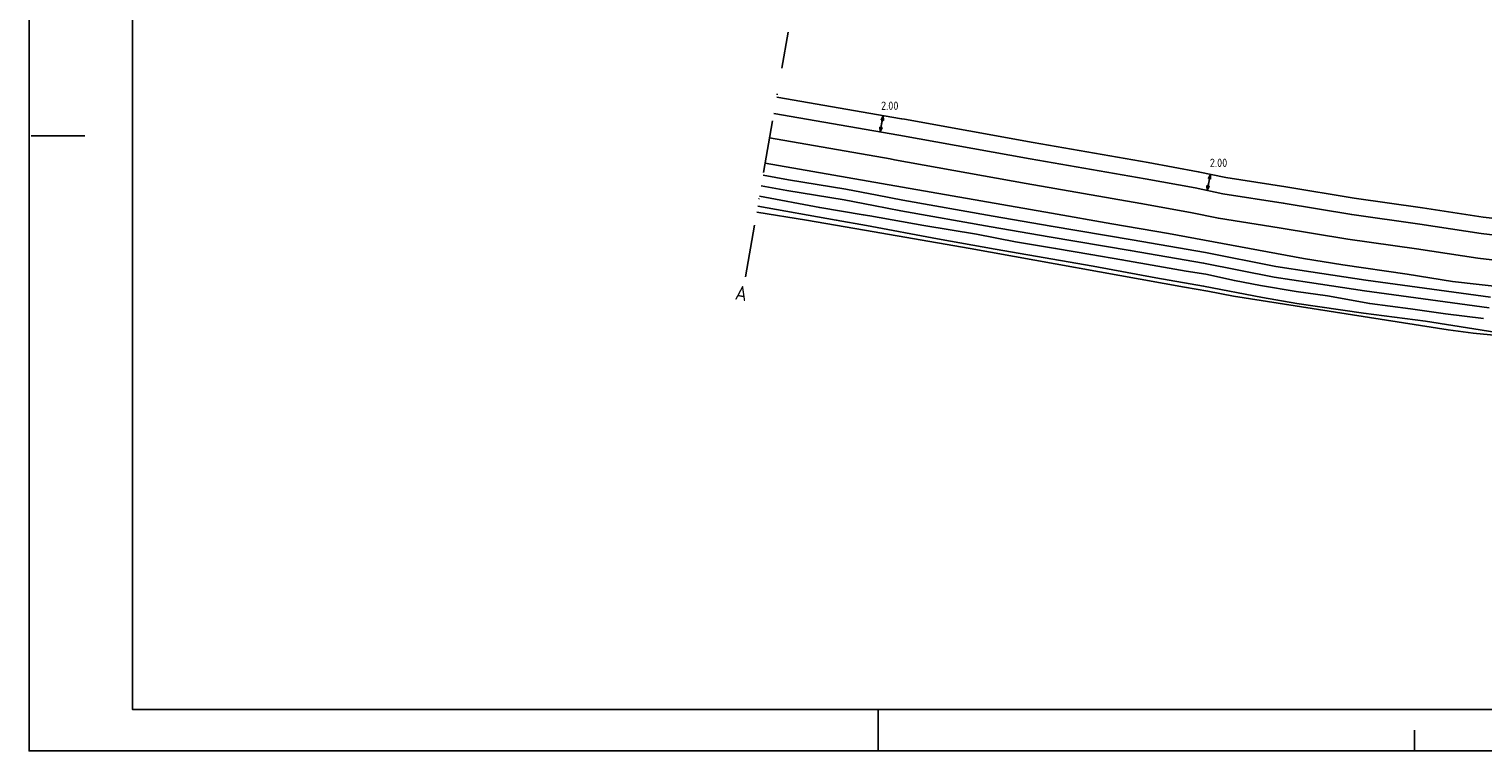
# Model space of a CAD drawing. Extents: x 272479 to 273074, y 965943 to 966363.
# Tile 1 of 29: x 272479 to 272655, y 965943 to 966030. Entities that reach past the tile are written whole.
import ezdxf
from ezdxf.enums import TextEntityAlignment as Align

# ---------------------------------------------------------------- set-up
doc = ezdxf.new("R2010")
doc.units = 0
doc.header["$LTSCALE"] = 0.25
doc.header["$MEASUREMENT"] = 0
doc.linetypes.add('DASHDOTX2', pattern=[50.8, 25.4, -12.7, 0, -12.7])
doc.layers.get('0').update_dxf_attribs({"linetype": 'CONTINUOUS'})
for name, color, linetype in [('01-CALQUE', 1, 'CONTINUOUS'), ('KABEL-500', 3, 'CONTINUOUS'), ('MAAT-T-CODE', 7, 'CONTINUOUS'), ('MAATVOERING', 7, 'CONTINUOUS'), ('MARKERING', 9, 'CONTINUOUS'), ('ONDERGROND', 7, 'CONTINUOUS'), ('TXT-035', 2, 'CONTINUOUS')]:
    doc.layers.add(name, color=color, linetype=linetype)
doc.styles.add('I020-1', font='ISO', dxfattribs={"height": 2})
doc.styles.add('ISO', font='isocp.shx')

# ---------------------------------------------------------------- blocks, each defined once
blk = doc.blocks.new('NB_KAA0')
at = {"color": 1}
for p, q in [((0.5, 148.5), (13.5, 148.5)), ((205, 0), (205, 10)), ((334.5, 0), (334.5, 5))]:
    blk.add_line(p, q, dxfattribs=at)
blk.add_lwpolyline([(1189, 0), (1189, 841), (0, 841), (0, 0)], close=True, dxfattribs=at)
at = {"color": 5}
blk.add_lwpolyline([(1179, 10), (1179, 831), (25, 831), (25, 10)], close=True, dxfattribs=at)
at = {"color": 1, "style": 'ISO', "width": 0.8}
blk.add_attdef('PLOTDATUM', (23, 10), '', height=2, rotation=90, dxfattribs=at)
blk.add_attdef('FILENAAM', text='', height=2, dxfattribs=at).set_placement((1179, 7), align=Align.RIGHT)
blk = doc.blocks.new('V_PLS')
at = {"layer": 'MAATVOERING'}
for points in [[(0.57, 0.14), (0, 0)], [(0.57, 0.12), (0, 0)], [(0.57, 0.11), (0, 0)], [(0.57, 0.09), (0, 0)], [(0.57, 0.07), (0, 0)], [(0.57, 0.05), (0, 0)], [(0.57, 0.04), (0, 0)], [(0.57, 0.02), (0, 0)], [(0.57, -0.12), (0, 0)], [(0.57, -0.09), (0, 0)], [(0.57, -0.05), (0, 0)], [(0.57, -0.02), (0, 0)], [(0.57, -0.14), (0, 0)], [(0.57, -0.04), (0, 0)], [(0.57, -0.07), (0, 0)], [(0.57, -0.11), (0, 0)], [(0, 0), (0.57, 0)], [(1, 0), (0, 0)], [(0.57, -0.14), (0.57, 0.14)]]:
    blk.add_lwpolyline(points, dxfattribs=at)
blk = doc.blocks.new('V_PRS')
at = {"layer": 'MAATVOERING'}
for points in [[(0, 0), (-1, 0)], [(-0.57, 0.14), (-0.57, -0.14)], [(-0.57, 0.14), (0, 0)], [(-0.57, 0.12), (0, 0)], [(-0.57, 0.11), (0, 0)], [(-0.57, 0.09), (0, 0)], [(-0.57, 0.07), (0, 0)], [(-0.57, 0.05), (0, 0)], [(-0.57, 0.04), (0, 0)], [(-0.57, 0.02), (0, 0)], [(-0.57, -0.11), (0, 0)], [(-0.57, -0.07), (0, 0)], [(-0.57, -0.04), (0, 0)], [(0, 0), (-0.57, 0)], [(-0.57, -0.02), (0, 0)], [(-0.57, -0.05), (0, 0)], [(-0.57, -0.09), (0, 0)], [(-0.57, -0.12), (0, 0)], [(-0.57, -0.14), (0, 0)]]:
    blk.add_lwpolyline(points, dxfattribs=at)
at = {"layer": 'MAAT-T-CODE', "style": 'I020-1'}
blk.add_attdef('MAAT', text='', height=1, dxfattribs=at).set_placement((-2.5, 0), align=Align.MIDDLE)

msp = doc.modelspace()

# ---------------------------------------------------------------- linework, layer by layer
at = {"layer": 'KABEL-500'}
for points in [[(272569.39, 966021.81), (272584.46, 966019.18), (272584.79, 966019.12)], [(272584.79, 966019.12), (272600.34, 966016.33), (272614.23, 966013.89), (272620.27, 966012.79), (272623.59, 966012.11), (272630.84, 966010.97), (272639.09, 966009.6), (272647.31, 966008.43), (272654.66, 966007.32), (272662.42, 966006.42), (272665.38, 966006.06)]]:
    msp.add_lwpolyline(points, dxfattribs=at)
at = {"layer": 'MAATVOERING', "color": 5, "linetype": 'DASHDOTX2'}
msp.add_line((272565.59, 966000.09), (272570.75, 966029.64), dxfattribs=at)
at = {"layer": 'MAATVOERING'}
for p, q in [((272581.86, 966017.6), (272582.21, 966019.57)), ((272621.32, 966010.53), (272621.73, 966012.49))]:
    msp.add_line(p, q, dxfattribs=at)
at = {"layer": 'MARKERING'}
for points in [[(272568.52, 966016.87), (272583.08, 966014.33)], [(272583.08, 966014.33), (272583.58, 966014.24), (272599.47, 966011.39), (272613.34, 966008.96), (272619.31, 966007.87), (272622.7, 966007.17), (272630.04, 966006.02), (272638.33, 966004.64), (272646.59, 966003.47), (272654, 966002.35), (272661.84, 966001.44), (272670.18, 966000.44), (272679.08, 965999.54), (272687.09, 965998.96), (272695.02, 965998.41), (272704.81, 965997.81), (272711.89, 965997.55), (272718.94, 965997.27), (272725.29, 965997.08), (272737.53, 965997.01), (272737.53, 965997.01), (272737.53, 965997.01)], [(272567.51, 966011.1), (272570.6, 966010.52), (272577.5, 966009.39), (272581.07, 966008.72)], [(272581.07, 966008.72), (272584.38, 966008.09), (272595.28, 966006.15), (272602.28, 966004.94), (272612.06, 966003.3), (272620.9, 966001.76), (272629.42, 966000.07), (272633.67, 965999.41), (272640.31, 965998.4), (272655.38, 965996.35)]]:
    msp.add_lwpolyline(points, dxfattribs=at)
msp.add_lwpolyline([(272581.07, 966008.72), (272581.07, 966008.72)], close=True, dxfattribs=at)
at = {"layer": 'ONDERGROND'}
for points in [[(272569.04, 966019.84), (272584.11, 966017.21)], [(272584.11, 966017.21), (272584.11, 966017.21), (272599.99, 966014.36), (272613.87, 966011.92), (272619.89, 966010.83), (272623.23, 966010.14), (272630.52, 966009), (272638.79, 966007.62), (272647.02, 966006.45), (272654.4, 966005.33), (272662.19, 966004.43)], [(272582.02, 966011.38), (272567.99, 966013.83)], [(272567.74, 966012.39), (272570.82, 966011.81), (272577.73, 966010.68), (272581.51, 966009.96)], [(272779.29, 965990.6), (272775.32, 965990.92), (272754.12, 965992.52), (272748.53, 965992.98), (272745.72, 965993.8), (272740.39, 965993.85), (272730.31, 965994), (272723.99, 965994.12), (272708.56, 965994.6), (272698.46, 965995.17), (272679.32, 965996.51), (272668.53, 965997.43), (272664.16, 965998.05), (272657.76, 965998.76), (272650.96, 965999.55), (272645.49, 966000.41), (272637.72, 966001.55), (272632.97, 966002.33), (272616.66, 966005.34), (272609.84, 966006.51), (272602.54, 966007.8), (272582.02, 966011.38)], [(272581.51, 966009.96), (272584.61, 966009.37), (272595.5, 966007.44), (272602.5, 966006.22), (272612.28, 966004.59), (272621.13, 966003.04), (272629.64, 966001.36), (272633.87, 966000.7), (272640.5, 965999.7), (272655.54, 965997.65)]]:
    msp.add_lwpolyline(points, dxfattribs=at)
at = {"layer": 'ONDERGROND', "flags": 128}
for points in [[(272567.08, 966008.63), (272576.56, 966006.95), (272580.2, 966006.29)], [(272567.29, 966009.83), (272574.58, 966008.47), (272579.82, 966007.59), (272580.61, 966007.45)], [(272579.99, 966005.72), (272572.97, 966006.93), (272566.96, 966007.93)], [(272580.61, 966007.45), (272587.12, 966006.32), (272593.49, 966005.24), (272598.22, 966004.34), (272603.03, 966003.53), (272607.28, 966002.8), (272611.04, 966002.17), (272615.38, 966001.41), (272618.82, 966000.77), (272621.18, 966000.42), (272624.63, 965999.66), (272627.76, 965999.06), (272632.1, 965998.34), (272635.87, 965997.8), (272640.96, 965996.88), (272645.87, 965996.25), (272650.12, 965995.62), (272654.7, 965995.06)], [(272779.1, 965984.05), (272770.54, 965984.93), (272767.66, 965985.12), (272752.75, 965986.54), (272742.6, 965987.5), (272699.87, 965989.7), (272684.02, 965990.51), (272675.34, 965991.23), (272653.43, 965993.3), (272650.43, 965993.69), (272624.53, 965997.79), (272621.4, 965998.38), (272618.61, 965998.86), (272592.74, 966003.52), (272579.99, 966005.72)], [(272580.2, 966006.29), (272588.8, 966004.71), (272595.74, 966003.46), (272607.56, 966001.38), (272615.16, 966000), (272620.9, 965998.99), (272628.03, 965997.63), (272632.17, 965996.88), (272640.2, 965995.71), (272647.69, 965994.75), (272656.07, 965993.43), (272670.4, 965991.91), (272675.37, 965991.56), (272681.55, 965991), (272687.58, 965990.74), (272693.58, 965990.24), (272704.76, 965989.71), (272710.02, 965989.5), (272717.86, 965989.25), (272721.61, 965989.1)]]:
    msp.add_lwpolyline(points, dxfattribs=at)

# ---------------------------------------------------------------- block references
at = {"layer": '01-CALQUE', "xscale": 0.5, "yscale": 0.5, "zscale": 0.5}
msp.add_blockref('NB_KAA0', (272479.13, 965942.87), dxfattribs=at)
at = {"layer": 'MAATVOERING'}
ref = msp.add_blockref('V_PRS', (272582.21, 966019.57), dxfattribs=dict(at, rotation=80.08695177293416))
ref.add_attrib('MAAT', '2.00', dxfattribs={"layer": 'MAAT-T-CODE', "height": 1, "style": 'I020-1'}).set_placement((272583.02, 966020.76), align=Align.MIDDLE)
for p, rotation in [((272581.86, 966017.6), 80.08695177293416), ((272621.32, 966010.53), 78.4141917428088)]:
    msp.add_blockref('V_PLS', p, dxfattribs=dict(at, rotation=rotation))
ref = msp.add_blockref('V_PRS', (272621.73, 966012.49), dxfattribs=dict(at, rotation=78.4141917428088))
ref.add_attrib('MAAT', '2.00', dxfattribs={"layer": 'MAAT-T-CODE', "height": 1, "style": 'I020-1'}).set_placement((272622.71, 966013.87), align=Align.MIDDLE)

# ---------------------------------------------------------------- texts
at = {"layer": 'TXT-035', "style": 'ISO'}
msp.add_text('A', height=1.75, rotation=350.087, dxfattribs=at).set_placement((272564.27, 965997.39))

doc.saveas('drawing.dxf')
